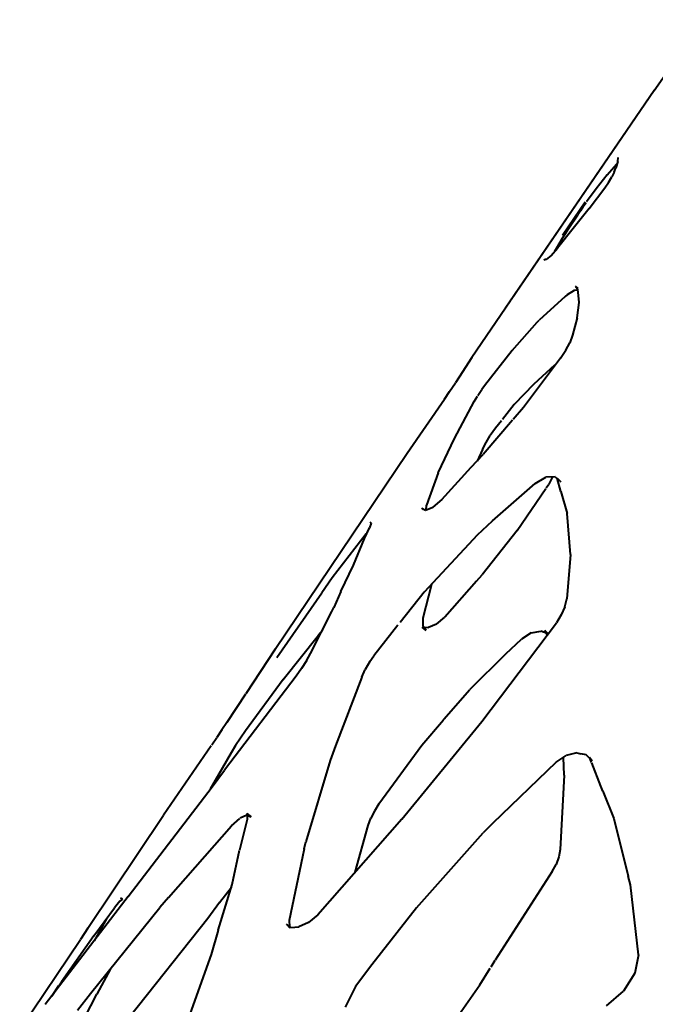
# Model space of a CAD drawing. Header units: millimetres. Extents: x -168 to 168, y 1304 to 2115.
# Tile 2 of 5: x -150 to -54, y 1450 to 1598. Entities that reach past the tile are written whole.
import ezdxf

# ---------------------------------------------------------------- set-up
doc = ezdxf.new("R2010")
doc.units = ezdxf.units.MM
doc.layers.add('G-IMPT', color=7, linetype='Continuous', lineweight=40)

# ---------------------------------------------------------------- blocks, each defined once
blk = doc.blocks.new('ZAHA LIGHT white pendant front')
at = {"layer": 'G-IMPT', "color": 250, "true_color": 0x404040}
for p, q in [((-54.62, -528.04), (-47.25, -517.45)), ((-54.62, -528.04), (-76.9, -560.69)), ((-54.62, -528.04), (-76.04, -559.39)), ((-61.66, -540.68), (-60.26, -539.08)), ((-60.04, -538.65), (-60.35, -539.64)), ((-60.26, -539.08), (-60.19, -539.01)), ((-60.04, -538.65), (-59.99, -538.05)), ((-61.66, -540.68), (-63.32, -542.75)), ((-60.61, -540.26), (-60.97, -540.99)), ((-60.61, -540.26), (-60.35, -539.64)), ((-62, -542.61), (-61.45, -541.79)), ((-61.45, -541.79), (-60.97, -540.99)), ((-63.32, -542.75), (-64.73, -544.73)), ((-64.34, -545.72), (-62, -542.61)), ((-68.34, -549.72), (-64.96, -544.72)), ((-65.22, -545.42), (-64.8, -544.81)), ((-67.37, -548.64), (-66.06, -546.66)), ((-64.34, -545.72), (-66.74, -548.72)), ((-65.65, -546.05), (-66.06, -546.66)), ((-65.22, -545.42), (-65.65, -546.05)), ((-66.74, -548.72), (-69.09, -551.63)), ((-68.6, -550.54), (-67.37, -548.64)), ((-68.6, -550.54), (-69.55, -552.15)), ((-70.05, -552.72), (-69.09, -551.63)), ((-71.12, -553.37), (-70.99, -553.33)), ((-70.94, -553.33), (-70.99, -553.33)), ((-70.8, -553.33), (-70.94, -553.33)), ((-70.05, -552.72), (-70.8, -553.33)), ((-66.58, -557.97), (-67.66, -558.62)), ((-66.02, -557.92), (-66.58, -557.97)), ((-66.01, -557.69), (-66.41, -557.34)), ((-66.41, -557.34), (-66.02, -557.85)), ((-66, -558.24), (-66.02, -557.85)), ((-65.84, -559.77), (-66, -558.24)), ((-76.14, -559.53), (-81.9, -568.03)), ((-67.93, -558.87), (-71.83, -562.43)), ((-67.66, -558.62), (-67.93, -558.87)), ((-66.12, -562.08), (-65.84, -559.77)), ((-75.85, -566.95), (-72.13, -562.74)), ((-72.13, -562.74), (-71.83, -562.43)), ((-66.12, -562.08), (-66.82, -564.69)), ((-67.85, -566.92), (-67.26, -565.81)), ((-66.82, -564.69), (-67.26, -565.81)), ((-75.86, -566.96), (-80, -572.23)), ((-68.63, -568.13), (-67.85, -566.92)), ((-81.9, -568.03), (-83.81, -570.95)), ((-68.63, -568.13), (-74.2, -575.48)), ((-72.6, -571.93), (-69.49, -569.12)), ((-85.26, -573.12), (-84.36, -571.79)), ((-83.81, -570.95), (-84.36, -571.79)), ((-86.01, -574.23), (-85.26, -573.12)), ((-81, -573.7), (-80.41, -572.8)), ((-80, -572.23), (-80.41, -572.8)), ((-75.54, -575.01), (-72.6, -571.93)), ((-91.57, -582.34), (-86.01, -574.23)), ((-84.52, -580.11), (-81.54, -574.59)), ((-81.54, -574.59), (-81.05, -573.78)), ((-75.58, -575.06), (-77.32, -577.27)), ((-74.2, -575.48), (-75.72, -577.27)), ((-75.82, -577.39), (-80.19, -582.55)), ((-77.49, -577.48), (-78.38, -578.6)), ((-78.38, -578.6), (-79.15, -579.7)), ((-86.97, -585.29), (-84.52, -580.11)), ((-79.78, -580.73), (-79.15, -579.7)), ((-80.33, -581.76), (-81.12, -583.51)), ((-80.33, -581.76), (-79.78, -580.73)), ((-111.37, -611.65), (-91.57, -582.34)), ((-82, -584.43), (-80.19, -582.55)), ((-86.39, -589.28), (-82, -584.43)), ((-86.97, -585.29), (-88.71, -590.13)), ((-72.44, -586.86), (-70.84, -585.94)), ((-69.42, -585.87), (-70.84, -585.94)), ((-69.82, -585.89), (-70.38, -586.95)), ((-69.42, -585.87), (-68.6, -586.62)), ((-68.6, -588.06), (-69.12, -586.06)), ((-69.12, -586.06), (-68.6, -586.62)), ((-78.84, -592.47), (-72.44, -586.86)), ((-75.12, -593.91), (-70.84, -587.62)), ((-70.78, -587.54), (-70.38, -586.95)), ((-86.39, -589.28), (-87.74, -590.42)), ((-68.6, -588.06), (-67.63, -591.38)), ((-89.14, -590.83), (-89.42, -590.58)), ((-89.42, -590.58), (-88.83, -590.85)), ((-88.83, -590.85), (-87.74, -590.42)), ((-88.75, -590.84), (-88.71, -590.13)), ((-67.14, -597.47), (-67.63, -591.38)), ((-97.97, -595.08), (-97.22, -593.49)), ((-97, -592.79), (-97.22, -593.49)), ((-97.17, -592.6), (-97, -592.79)), ((-81.05, -594.56), (-78.84, -592.47)), ((-75.12, -593.91), (-80.37, -600.55)), ((-97.75, -594.39), (-102.81, -600.98)), ((-99.61, -599.09), (-97.97, -595.08)), ((-97.75, -594.39), (-97.52, -594.13)), ((-81.05, -594.56), (-89.06, -603.13)), ((-67.14, -597.47), (-67.69, -604.15)), ((-101.51, -603.05), (-99.61, -599.09)), ((-102.81, -600.98), (-104.39, -603.24)), ((-81.22, -601.49), (-80.37, -600.55)), ((-87.97, -601.96), (-89.26, -607.03)), ((-81.22, -601.49), (-85.94, -606.88)), ((-111.09, -612.91), (-104.39, -603.24)), ((-101.51, -603.05), (-102.55, -605.43)), ((-89.06, -603.13), (-92.66, -607.65)), ((-67.99, -605.32), (-67.69, -604.15)), ((-102.85, -606.03), (-102.55, -605.43)), ((-67.99, -605.32), (-68.52, -606.52)), ((-106.04, -612.31), (-102.85, -606.03)), ((-89.26, -607.03), (-89.25, -608.18)), ((-87.18, -607.92), (-85.94, -606.88)), ((-68.52, -606.52), (-69.25, -607.7)), ((-92.99, -608.08), (-96.6, -612.67)), ((-88.73, -608.85), (-89.36, -608.36)), ((-88.73, -608.85), (-89.25, -608.18)), ((-89.1, -608.38), (-88.41, -608.43)), ((-87.18, -607.92), (-88.41, -608.43)), ((-80.43, -622.51), (-69.25, -607.7)), ((-110.18, -616.22), (-104.89, -609.55)), ((-104.29, -608.87), (-104.89, -609.55)), ((-73.02, -609.24), (-74.47, -610.15)), ((-73.02, -609.24), (-71.6, -608.95)), ((-70.63, -609.31), (-71.6, -608.95)), ((-70.61, -609.49), (-70.97, -608.88)), ((-70.97, -608.88), (-70.5, -609.35)), ((-70.63, -609.31), (-70.47, -609.37)), ((-76.82, -612.37), (-74.47, -610.15)), ((-111.37, -611.65), (-115.76, -618.34)), ((-106.68, -613.43), (-106.04, -612.31)), ((-97.18, -613.52), (-96.6, -612.67)), ((-76.82, -612.37), (-82.25, -617.73)), ((-106.68, -613.43), (-107.42, -614.58)), ((-97.18, -613.52), (-97.86, -614.69)), ((-108.23, -615.71), (-118.94, -629.77)), ((-107.42, -614.58), (-108.23, -615.71)), ((-98.39, -615.83), (-102.32, -626.14)), ((-98.39, -615.83), (-97.86, -614.69)), ((-110.18, -616.22), (-115.8, -623.88)), ((-115.8, -618.4), (-118.57, -622.62)), ((-86.05, -622.08), (-82.25, -617.73)), ((-118.57, -622.62), (-119.32, -623.76)), ((-92.39, -637.11), (-80.43, -622.51)), ((-89.38, -626.02), (-86.16, -622.22)), ((-86.14, -622.19), (-86.05, -622.08)), ((-119.32, -623.76), (-120.08, -624.9)), ((-115.8, -623.88), (-116.55, -624.97)), ((-120.94, -626.12), (-128.06, -636.51)), ((-120.82, -626), (-120.08, -624.9)), ((-117.27, -626.08), (-117.94, -627.18)), ((-116.55, -624.97), (-117.27, -626.08)), ((-102.32, -626.14), (-103.1, -628.33)), ((-95.84, -634.82), (-89.38, -626.02)), ((-117.94, -627.18), (-121.09, -632.64)), ((-69.29, -628.58), (-67.79, -627.59)), ((-66.17, -627.2), (-67.79, -627.59)), ((-66.17, -627.2), (-65.58, -627.32)), ((-64.78, -627.48), (-65.58, -627.32)), ((-63.9, -628.37), (-64.78, -627.48)), ((-103.1, -628.33), (-106.75, -640.5)), ((-69.29, -628.58), (-78.81, -637.75)), ((-68.07, -630.5), (-68.21, -627.87)), ((-64, -628.61), (-64.31, -627.83)), ((-64.31, -627.83), (-63.9, -628.37)), ((-62.6, -632.15), (-63.96, -628.7)), ((-120.81, -632.28), (-118.94, -629.77)), ((-68.07, -630.5), (-68.69, -641.67)), ((-62.28, -632.94), (-62.6, -632.15)), ((-133.36, -648.68), (-120.81, -632.28)), ((-62.28, -632.94), (-60.63, -637.02)), ((-95.84, -634.82), (-96.5, -635.89)), ((-139.38, -653.44), (-128.06, -636.51)), ((-115.6, -636.53), (-116.57, -636.95)), ((-115.6, -636.24), (-114.97, -636.78)), ((-115.6, -636.24), (-115.55, -637.17)), ((-115.6, -636.53), (-114.97, -636.78)), ((-96.5, -635.89), (-97.04, -636.98)), ((-127.34, -648.83), (-117.87, -638.11)), ((-117.87, -638.11), (-116.65, -636.99)), ((-115.55, -637.17), (-116.69, -641.77)), ((-92.39, -637.11), (-104.98, -651.41)), ((-99.37, -645.04), (-97.44, -638.07)), ((-97.44, -638.07), (-97.04, -636.98)), ((-78.81, -637.75), (-80.19, -639.14)), ((-60.63, -637.02), (-58.5, -645.63)), ((-90.22, -650.39), (-80.19, -639.14)), ((-106.99, -641.57), (-106.75, -640.5)), ((-117.79, -646.91), (-116.69, -641.77)), ((-106.99, -641.57), (-107.28, -642.74)), ((-68.69, -641.67), (-68.91, -642.77)), ((-107.28, -642.74), (-109.26, -652.3)), ((-69.87, -644.96), (-69.3, -643.88)), ((-68.91, -642.77), (-69.3, -643.88)), ((-69.87, -644.96), (-78.4, -658.21)), ((-119.88, -653.74), (-117.79, -646.91)), ((-58.18, -646.92), (-58.5, -645.63)), ((-56.96, -657.43), (-58.18, -646.92)), ((-119.69, -649.6), (-117.9, -647.28)), ((-133.36, -648.68), (-145.78, -664.87)), ((-134.59, -649.37), (-135.42, -650.38)), ((-134.21, -649.1), (-134.59, -649.37)), ((-134.21, -649.1), (-134.49, -648.91)), ((-127.34, -648.83), (-128.62, -650.34)), ((-119.69, -649.6), (-121.44, -651.96)), ((-139.02, -663.22), (-128.62, -650.34)), ((-138.52, -654.55), (-135.42, -650.38)), ((-90.22, -650.39), (-96.9, -658.92)), ((-136.58, -651.94), (-138.44, -655.3)), ((-121.44, -651.96), (-133.18, -666.73)), ((-108.99, -653.32), (-109.67, -652.82)), ((-109.67, -652.82), (-109.17, -653.35)), ((-109.26, -652.3), (-109.19, -653.17)), ((-106.36, -652.56), (-107.82, -653.22)), ((-104.98, -651.41), (-106.36, -652.56)), ((-139.38, -653.44), (-140.48, -655.1)), ((-119.88, -653.74), (-120.93, -657.38)), ((-108.99, -653.32), (-107.82, -653.22)), ((-149.6, -668.65), (-140.48, -655.1)), ((-138.52, -654.55), (-143.33, -661.44)), ((-120.93, -657.38), (-124.92, -668.5)), ((-79.03, -659.21), (-78.4, -658.21)), ((-56.96, -657.43), (-57.49, -660.15)), ((-136.03, -659.51), (-138.07, -663.31)), ((-96.9, -658.92), (-99.35, -662.17)), ((-80.71, -661.89), (-79.16, -659.42)), ((-57.49, -660.15), (-59.18, -662.85)), ((-143.75, -662.04), (-143.33, -661.44)), ((-143.79, -662.04), (-144.85, -663.66)), ((-99.35, -662.17), (-100.88, -665.26)), ((-86.35, -669.95), (-80.71, -661.89)), ((-61.75, -665.04), (-59.18, -662.85)), ((-140.96, -665.72), (-139.02, -663.22)), ((-139.87, -666.79), (-138.07, -663.31))]:
    blk.add_line(p, q, dxfattribs=at)

msp = doc.modelspace()

# ---------------------------------------------------------------- block references
msp.add_blockref('ZAHA LIGHT white pendant front', (0, 2115.18))

doc.saveas('drawing.dxf')
